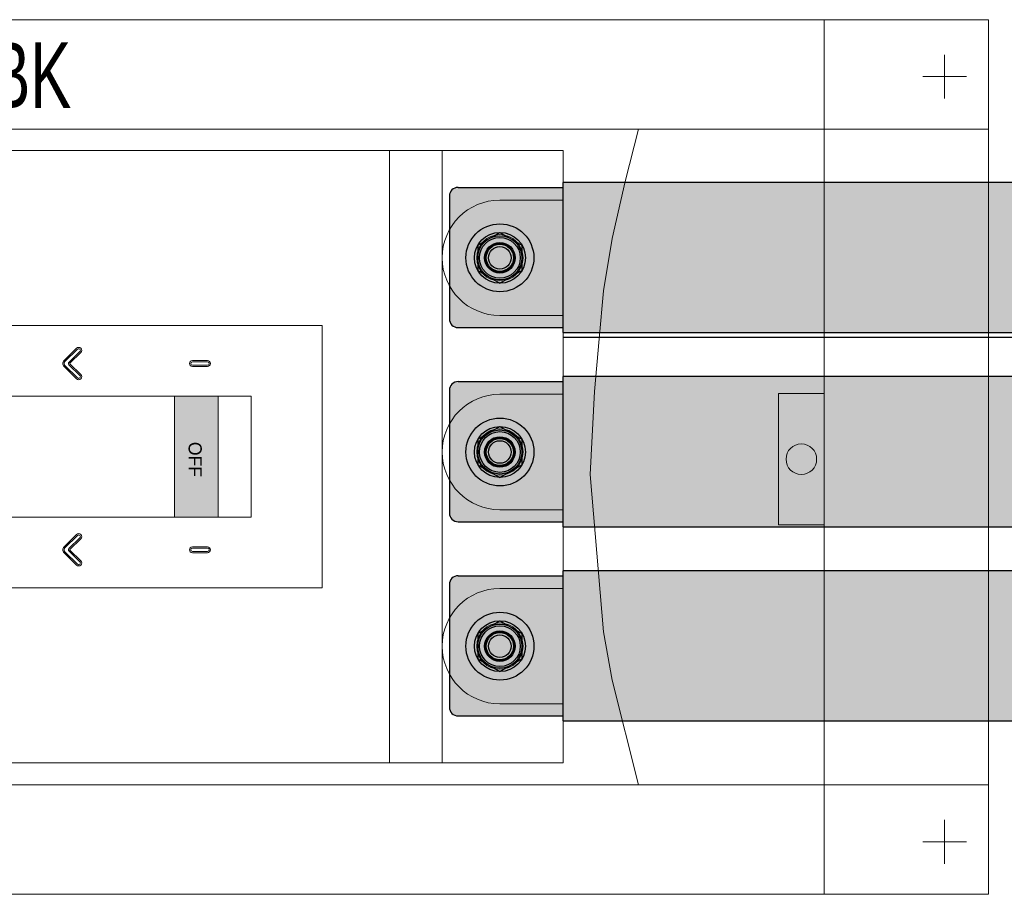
# Model space of a CAD drawing. Header units: millimetres. Extents: x -31 to 6803, y 0 to 664.
# Tile 11 of 118: x 993 to 1009, y 146 to 160. Entities that reach past the tile are written whole.
import ezdxf
from ezdxf.enums import TextEntityAlignment as Align

# ---------------------------------------------------------------- set-up
doc = ezdxf.new("R2010")
doc.units = ezdxf.units.MM
doc.layers.add('!POMOCNICZE', color=8, linetype='Continuous', plot=False)
for name, color, linetype, lineweight in [('2DE_OBJ_Schneider-Devices', 7, 'Continuous', 25), ('2DE_OBJ_Schneider-Front_Plates', 7, 'Continuous', 0), ('2DE_OBJ_Schneider-Mounting_Plates', 7, 'Continuous', 25), ('2DE_OBJ_Schneider-TAG', 112, 'Continuous', 0), ('SE_Busbars_AL', 30, 'Continuous', 0)]:
    doc.layers.add(name, color=color, linetype=linetype, lineweight=lineweight)
doc.layers.add('2DE_OBJ_Schneider-Micrologic', color=7, linetype='Continuous', lineweight=0, plot=False)
doc.layers.add('CP_WIPEOUT', color=255, linetype='Continuous')
doc.layers.add('INTFCLR_5769', color=7, linetype='Continuous')
doc.styles.add('CP_ATTR', font='arial.ttf')

# ---------------------------------------------------------------- blocks, each defined once
blk = doc.blocks.new('2d_cvs_400_kla_3p_se850_4zv7jm')
at = {"true_color": 0xffffff, "transparency": 33554687}
h = blk.add_hatch(color=7, dxfattribs=at)
h.dxf.hatch_style = 1
h.paths.add_polyline_path([(60.96011830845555, 302.8046085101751), (60.96011830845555, 259.9442268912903), (79.03283857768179, 259.9442268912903), (79.03283857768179, 302.8046085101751)])
at = {"layer": '2DE_OBJ_Schneider-TAG', "lineweight": 0, "width": 0.7}
blk.add_attdef('TAG', (77.48294407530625, 261.2588775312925), '', height=15, rotation=90, dxfattribs=at)
at = {"lineweight": 0}
blk.add_wipeout([(0, 255), (140.0000000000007, 255), (140.0000000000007, 0), (0, 0)], dxfattribs=at).dxf.layer = 'CP_WIPEOUT'
at = {"layer": '2DE_OBJ_Schneider-Micrologic', "lineweight": 0}
h = blk.add_hatch(color=112, dxfattribs=at)
h.dxf.hatch_style = 1
h.paths.add_polyline_path([(56.22499999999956, 176.0929532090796), (56.22499999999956, 166.0929532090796), (83.82499999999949, 166.0929532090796), (83.82499999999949, 176.0929532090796)])
at = {"lineweight": 0}
for p, q in [((11.34999999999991, 255), (11.34999999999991, 240.5)), ((37.75, 240.5), (37.75, 255)), ((55.75000000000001, 255), (55.75000000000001, 240.5)), ((82.15000000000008, 240.5), (82.15000000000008, 255)), ((100.1500000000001, 255), (100.1500000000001, 240.5)), ((126.5500000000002, 240.5), (126.5500000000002, 255)), ((140, 227.3), (0, 227.3)), ((140, 215.3), (0, 215.3))]:
    blk.add_line(p, q, dxfattribs=at)
for points in [[(0, 0), (140, 0), (140, 255), (0, 255)], [(40, 81.90000000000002), (100, 81.90000000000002), (100, 199.9), (40, 199.9)], [(56.22499999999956, 113.6627395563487), (83.82499999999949, 113.6627395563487), (83.82499999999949, 183.6627395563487), (56.22499999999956, 183.6627395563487)], [(56.22499999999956, 166.0929532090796), (83.82499999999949, 166.0929532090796), (83.82499999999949, 176.0929532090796), (56.22499999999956, 176.0929532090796)]]:
    blk.add_lwpolyline(points, close=True, dxfattribs=at)
for points in [[(49.40000005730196, 170.2127395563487), (49.40000005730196, 173.6627395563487, 1), (48.05000005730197, 173.6627395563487), (48.05000005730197, 170.2127395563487, 1)], [(49.10000005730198, 170.2127395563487), (49.10000005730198, 173.6627395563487, 0.9999999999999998), (48.35000005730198, 173.6627395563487), (48.35000005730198, 170.2127395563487, 0.9999999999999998)], [(90.6499999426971, 170.2127395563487), (90.6499999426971, 173.6627395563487, -1), (91.99999994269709, 173.6627395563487), (91.99999994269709, 170.2127395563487, -1)], [(90.94999994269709, 170.2127395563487), (90.94999994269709, 173.6627395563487, -0.9999999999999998), (91.69999994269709, 173.6627395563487), (91.69999994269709, 170.2127395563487, -0.9999999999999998)], [(45.23486982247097, 144.6989414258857, -0.4142251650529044), (46.21405798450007, 144.6909385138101), (48.67153429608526, 142.1928622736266, 0.4190208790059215), (48.7784657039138, 142.1928622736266), (51.23594201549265, 144.6909385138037, -0.4142258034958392), (52.21513125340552, 144.6989403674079, -0.4142013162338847), (52.22313813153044, 143.720006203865), (49.41745753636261, 140.8679200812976, -0.4190208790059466), (48.03254441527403, 140.8679180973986), (45.2268618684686, 143.720006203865, -0.4142007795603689)], [(45.44526469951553, 144.4850863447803, -0.4142258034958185), (46.0001951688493, 144.480551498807), (48.45767148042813, 141.98247525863, 0.4190208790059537), (48.99232851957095, 141.98247525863), (51.44980483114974, 144.480551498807, -0.4142258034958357), (52.00473530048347, 144.4850863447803, -0.4142013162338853), (52.00927336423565, 143.9303912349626), (49.20359276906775, 141.0783051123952, -0.4190208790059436), (48.24640723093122, 141.0783051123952), (45.44072663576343, 143.9303912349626, -0.414201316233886)], [(94.81513017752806, 144.6989414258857, 0.4142251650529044), (93.83594201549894, 144.6909385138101), (91.3784657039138, 142.1928622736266, -0.4190208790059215), (91.27153429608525, 142.1928622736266), (88.81405798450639, 144.6909385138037, 0.4142258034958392), (87.83486874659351, 144.6989403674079, 0.4142013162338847), (87.82686186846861, 143.720006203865), (90.63254246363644, 140.8679200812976, 0.4190208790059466), (92.017455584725, 140.8679180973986), (94.8231381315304, 143.720006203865, 0.4142007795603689)], [(94.6047353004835, 144.4850863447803, 0.4142258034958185), (94.04980483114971, 144.480551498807), (91.59232851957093, 141.98247525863, -0.4190208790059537), (91.05767148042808, 141.98247525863), (88.60019516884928, 144.480551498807, 0.4142258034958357), (88.04526469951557, 144.4850863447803, 0.4142013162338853), (88.04072663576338, 143.9303912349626), (90.84640723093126, 141.0783051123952, 0.4190208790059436), (91.80359276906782, 141.0783051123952), (94.60927336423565, 143.9303912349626, 0.414201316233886)]]:
    blk.add_lwpolyline(points, format="xyb", close=True, dxfattribs=at)
for centre, radius in [((24.55000000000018, 240.5), 5.29999999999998), ((68.9499999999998, 240.5), 5.3), ((113.3499999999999, 240.5), 5.3)]:
    blk.add_circle(centre, radius, dxfattribs=at)
for centre in [(24.55000000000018, 240.5), (68.9499999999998, 240.5), (113.3499999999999, 240.5)]:
    blk.add_arc(centre, 13.2, 180, 0, dxfattribs=at)
at = {"color": 7, "lineweight": 0}
blk.add_text('OFF', height=3, dxfattribs=at).set_placement((66.6469190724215, 169.3428639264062))
at = {"lineweight": 0, "style": 'CP_ATTR', "flags": 9}
for tag, p in [('LINK', (-9.320769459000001e-05, 0.0040128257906)), ('IP', (-1.812895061e-05, 0.00460761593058)), ('CHARACTER', (4.236759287e-05, 0.005935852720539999)), ('VOLTAGE', (0.00010546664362, 0.0032079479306)), ('ORDER-NO', (0.00010987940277, 0.00518238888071)), ('MARK3', (0.00024836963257, 0.006781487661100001)), ('NUMBER_OF_POLES', (0.00026475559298, 0.00211751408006)), ('POWER_LOSSES', (0.0002719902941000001, 0.00127493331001)), ('PRODUCT-TYPE', (0.0004084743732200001, 0.00846579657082)), ('POWER', (0.00249883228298, 0.00400118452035)), ('NAME', (0.00296568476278, 0.006771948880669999)), ('OTHER', (0.0032231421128, 0.00315741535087)), ('FUNCTION', (0.00364803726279, 0.00761649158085)), ('PRODUCER', (0.00452560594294, 0.00596660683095)), ('CURRENT', (0.004985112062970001, 0.00513843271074)), ('MARK2', (0.00532349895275, 0.0068312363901)), ('NUMBER', (0.005343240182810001, 0.004449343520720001)), ('TEXT_01', (0.005448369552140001, 0.00372365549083)), ('GROUP', (0.00567424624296, 0.00305978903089))]:
    blk.add_attdef(tag, text='', height=0.0005, dxfattribs=at).set_placement(p, align=Align.MIDDLE_LEFT)
at = {"linetype": 'ByBlock', "lineweight": 0, "style": 'CP_ATTR', "flags": 9}
blk.add_attdef('WEIGHT', text='', height=0.0005, dxfattribs=at).set_placement((0.00022999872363, 0.00025087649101), align=Align.MIDDLE_LEFT)
blk = doc.blocks.new('*U81')
at = {"transparency": 33554687}
h = blk.add_hatch(color=9, dxfattribs=at)
h.dxf.hatch_style = 1
h.paths.add_polyline_path([(-9.999972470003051, -9.295399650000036e-06, 1), (9.99999090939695, -9.295399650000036e-06, 1)])
at = {"color": 7}
blk.add_circle((-0.007165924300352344, -0.008619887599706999), 4.091665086, dxfattribs=at)
at = {"layer": 'INTFCLR_5769', "color": 7}
for p, q in [((-0.009635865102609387, 7.499984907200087), (-6.490345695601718, 3.758345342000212)), ((6.490361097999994, 3.758347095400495), (0.009653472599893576, 7.499985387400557)), ((-6.499990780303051, -3.741636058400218), (-6.499990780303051, 3.74164052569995)), ((6.500009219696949, -3.741657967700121), (6.500009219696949, 3.741635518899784)), ((-0.00962043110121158, -7.499993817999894), (-6.490342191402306, -3.75834736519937)), ((6.490379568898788, -3.758336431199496), (0.009638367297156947, -7.499994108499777))]:
    blk.add_line(p, q, dxfattribs=at)
for centre, radius in [((-2.879402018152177e-06, 0), 9.9999816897), ((-1.449003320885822e-06, 0), 7.4999900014), ((-1.612203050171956e-06, 0), 6.4999861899), ((6.846967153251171e-07, 0), 5.9999864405), ((-1.237600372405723e-06, 0), 4.499985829), ((-8.263014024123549e-07, 0), 4.3229896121), ((9.219696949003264e-06, -9.295399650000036e-06), 3.9999874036), ((0, 0), 3.3229871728)]:
    blk.add_circle(centre, radius, dxfattribs=at)
for centre, radius, start, end in [((0.0001956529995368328, -0.004587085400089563), 7.5045784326, 89.92779164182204, 90.07506146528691), ((0.003888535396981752, -0.002454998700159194), 7.5045784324, 149.9250568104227, 150.0720961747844), ((-0.005990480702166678, -0.003343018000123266), 7.506856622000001, 29.92570332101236, 30.07269802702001), ((0.005904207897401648, 0.003524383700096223), 7.5068566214, 209.9272977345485, 210.0744416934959), ((0.003993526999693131, -0.002066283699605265), 7.4955137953, 329.9248414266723, 330.0720597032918), ((-0.0001934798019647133, -0.00448366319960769), 7.4955137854, 269.9279402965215, 270.0751609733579)]:
    blk.add_arc(centre, radius, start, end, dxfattribs=at)
blk = doc.blocks.new('*U82')
at = {"transparency": 33554687}
h = blk.add_hatch(color=9, dxfattribs=at)
h.dxf.hatch_style = 1
h.paths.add_polyline_path([(-9.999972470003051, -9.295399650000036e-06, 1), (9.99999090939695, -9.295399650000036e-06, 1)])
at = {"color": 7}
blk.add_circle((-0.007165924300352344, -0.008619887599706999), 4.091665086, dxfattribs=at)
at = {"layer": 'INTFCLR_5769', "color": 7}
for p, q in [((-0.009635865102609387, 7.499984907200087), (-6.490345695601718, 3.758345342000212)), ((6.490361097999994, 3.758347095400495), (0.009653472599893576, 7.499985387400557)), ((-6.499990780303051, -3.741636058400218), (-6.499990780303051, 3.74164052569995)), ((6.500009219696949, -3.741657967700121), (6.500009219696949, 3.741635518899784)), ((-0.00962043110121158, -7.499993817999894), (-6.490342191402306, -3.75834736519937)), ((6.490379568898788, -3.758336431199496), (0.009638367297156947, -7.499994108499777))]:
    blk.add_line(p, q, dxfattribs=at)
for centre, radius in [((-2.879402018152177e-06, 0), 9.9999816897), ((-1.449003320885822e-06, 0), 7.4999900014), ((-1.612203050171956e-06, 0), 6.4999861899), ((6.846967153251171e-07, 0), 5.9999864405), ((-1.237600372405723e-06, 0), 4.499985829), ((-8.263014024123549e-07, 0), 4.3229896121), ((9.219696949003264e-06, -9.295399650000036e-06), 3.9999874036), ((0, 0), 3.3229871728)]:
    blk.add_circle(centre, radius, dxfattribs=at)
for centre, radius, start, end in [((0.0001956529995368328, -0.004587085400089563), 7.5045784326, 89.92779164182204, 90.07506146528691), ((0.003888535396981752, -0.002454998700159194), 7.5045784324, 149.9250568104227, 150.0720961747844), ((-0.005990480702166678, -0.003343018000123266), 7.506856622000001, 29.92570332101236, 30.07269802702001), ((0.005904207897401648, 0.003524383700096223), 7.5068566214, 209.9272977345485, 210.0744416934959), ((0.003993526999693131, -0.002066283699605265), 7.4955137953, 329.9248414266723, 330.0720597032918), ((-0.0001934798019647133, -0.00448366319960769), 7.4955137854, 269.9279402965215, 270.0751609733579)]:
    blk.add_arc(centre, radius, start, end, dxfattribs=at)
blk = doc.blocks.new('*U92')
at = {"layer": 'SE_Busbars_AL'}
h = blk.add_hatch(color=30, dxfattribs=at)
h.dxf.hatch_style = 1
edge = h.paths.add_edge_path()
edge.add_line((14.40879446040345, 16.11346548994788), (-9.556818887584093, 16.11346548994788))
edge.add_arc((-9.556818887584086, 14.11346548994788), 2, 90.00000000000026, 179.9999999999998)
edge.add_line((-11.55681888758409, 14.11346548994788), (-11.55681888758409, -13.95816465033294))
edge.add_arc((-9.556818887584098, -13.95816465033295), 1.999999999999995, 180, 270.0000000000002)
edge.add_line((-9.556818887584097, -15.95816465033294), (14.40879446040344, -15.95816465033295))
edge.add_line((14.40879446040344, -15.95816465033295), (14.40879446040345, 16.11346548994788))
edge = h.paths.add_edge_path(flags=0)
edge.add_arc((-1.999997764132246, 0), 1.35682117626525, 0, 360)
edge = h.paths.add_edge_path(flags=16)
edge.add_arc((-1.999998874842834, 0), 5.823773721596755, 270.07361614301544, 360, ccw=False)
edge.add_line((-1.992516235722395, -5.823768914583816), (-2.000007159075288, -3.978466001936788))
edge.add_line((-2.000007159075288, -3.978466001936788), (-2.007498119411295, -3.780057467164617))
edge.add_arc((-1.642191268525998, -3.334269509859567), 0.5763471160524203, 133.813484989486, 230.6666408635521, ccw=False)
edge.add_line((-2.041203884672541, -2.918378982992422), (-0.5330126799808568, -2.914046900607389))
edge.add_line((-0.5330126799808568, -2.914046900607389), (-3.230488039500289, -1.33183294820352))
edge.add_arc((-3.907280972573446, -0.7738353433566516), 0.8771601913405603, 320.4953345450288, 421.9095388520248)
edge.add_arc((-3.363372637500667, 0.9691447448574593), 0.9779428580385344, 0.8401426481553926, 262.30866376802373, ccw=False)
edge.add_line((-2.385534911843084, 0.9834840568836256), (-2.384500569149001, 0.9859892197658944))
edge.add_line((-2.384500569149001, 0.9859892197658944), (-2.383610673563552, 0.9881385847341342))
edge.add_arc((-7.063837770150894, 3.784606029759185), 5.452041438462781, 329.1413962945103, 381.9636461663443)
edge.add_line((-2.007498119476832, 5.823768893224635), (-2.000007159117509, 3.005512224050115))
edge.add_line((-2.000007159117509, 3.005512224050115), (-1.086645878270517, 3.176072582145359))
edge.add_arc((1.197221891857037, 1.323129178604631), 2.940994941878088, -26.73673497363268, 140.9469526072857, ccw=False)
at = {"layer": 'SE_Busbars_AL', "true_color": 0x939598}
h = blk.add_hatch(color=252, dxfattribs=at)
h.dxf.hatch_style = 1
h.paths.add_polyline_path([(170.828465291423, -17.09271497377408), (170.828465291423, 17.24804095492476), (14.40879446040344, 17.24802838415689), (14.40879446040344, -17.09272754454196)])
at = {"layer": 'SE_Busbars_AL'}
h = blk.add_hatch(color=30, dxfattribs=at)
h.dxf.hatch_style = 1
edge = h.paths.add_edge_path()
edge.add_line((170.828465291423, 16.11347806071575), (194.7940786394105, 16.11347806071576))
edge.add_arc((194.7940786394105, 14.11347806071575), 2.000000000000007, 2.2737367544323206e-13, 90, ccw=False)
edge.add_line((196.7940786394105, 14.11347806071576), (196.7940786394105, -13.95815207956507))
edge.add_arc((194.7940786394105, -13.95815207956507), 2, 270, 360, ccw=False)
edge.add_line((194.7940786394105, -15.95815207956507), (170.828465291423, -15.95815207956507))
edge.add_line((170.828465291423, -15.95815207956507), (170.828465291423, 16.11347806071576))
edge = h.paths.add_edge_path(flags=16)
edge.add_arc((187.2372575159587, 1.257076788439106e-05), 3.461054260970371, 0, 360)
edge = h.paths.add_edge_path(flags=16)
edge.add_line((187.2297759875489, -5.823756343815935), (187.2372669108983, -5.828081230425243))
edge.add_line((187.2372669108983, -5.828081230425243), (187.2447578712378, -5.823756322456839))
edge.add_arc((186.0890224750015, -4.595078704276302), 1.686823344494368, 313.2477957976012, 456.2765094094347)
edge.add_line((185.904607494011, -2.918366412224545), (188.1075660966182, -1.186850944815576))
edge.add_line((188.1075660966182, -1.186850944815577), (189.5445826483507, -1.775766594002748))
edge.add_arc((188.452158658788, -0.4139322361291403), 1.745847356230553, 308.7355740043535, 449.488384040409)
edge.add_line((188.4677477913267, 1.331845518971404), (187.6217603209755, 0.9860017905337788))
edge.add_line((187.6217603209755, 0.9860017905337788), (188.1064969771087, 1.189472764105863))
edge.add_arc((187.0791674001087, 2.175826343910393), 1.424183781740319, 316.1657383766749, 443.3230926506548)
edge.add_line((187.2447578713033, 3.590350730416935), (187.237266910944, 3.779538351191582))
edge.add_line((187.237266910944, 3.779538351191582), (187.2297759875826, 3.779538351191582))
edge.add_arc((186.213822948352, -1.022108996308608), 4.90795047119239, 78.05331073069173, 281.9466892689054)
edge = h.paths.add_edge_path(flags=16)
edge.add_arc((187.237258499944, 1.257076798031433e-05), 1.106015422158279, 0, 360)
edge = h.paths.add_edge_path(flags=16)
edge.add_arc((185.2372597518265, 1.257076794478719e-05), 4.659014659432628, 0, 360)
edge = h.paths.add_edge_path(flags=16)
edge.add_arc((187.2372669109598, 1.978868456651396e-05), 3.106007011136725, 0, 360)
at = {"color": 7}
for p, q in [((-9.556818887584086, 16.11346548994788), (14.40879446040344, 16.11346548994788)), ((170.828465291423, 17.24804095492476), (170.828465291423, -17.09271497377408)), ((170.828465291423, 17.24804095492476), (170.828465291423, -17.09271497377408)), ((194.7940786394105, 16.11347806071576), (170.828465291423, 16.11347806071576)), ((-11.55681888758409, 14.11346548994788), (-11.55681888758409, -13.95816465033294)), ((196.7940786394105, 14.11347806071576), (196.7940786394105, -13.95815207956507)), ((14.40879446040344, 12.11346548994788), (14.40879446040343, -11.95816465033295)), ((14.40879446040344, 10.56045709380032), (14.40879446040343, -10.40515625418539)), ((-9.556818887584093, -15.95816465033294), (14.40879446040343, -15.95816465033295)), ((194.7940786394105, -15.95815207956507), (170.828465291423, -15.95815207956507))]:
    blk.add_line(p, q, dxfattribs=at)
blk.add_lwpolyline([(14.40879446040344, 17.24802838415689), (14.40879446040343, -17.09272754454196), (170.828465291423, -17.09271497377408), (170.828465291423, 17.24804095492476)], close=True)
for centre, start, end in [((-9.556818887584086, 14.11346548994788), 90, 180), ((194.7940786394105, 14.11347806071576), 0, 90), ((-9.556818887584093, -13.95816465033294), 180, 270), ((194.7940786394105, -13.95815207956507), 270, 0)]:
    blk.add_arc(centre, 2, start, end, dxfattribs=at)
at = {"yscale": 0.7765041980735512, "zscale": 0.7765041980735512, "rotation": 180}
for name, p, xscale in [('*U81', (0, 0), 0.7765041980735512), ('*U82', (185.2372597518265, 1.257076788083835e-05), -0.7765041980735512)]:
    blk.add_blockref(name, p, dxfattribs=dict(at, xscale=xscale))
blk = doc.blocks.new('2d_pl_nsx400_630_650_4mp_se238_zs18ap2')
at = {"lineweight": 0}
for p, q in [((575, 0), (0, 0)), ((0, 0), (0, -200)), ((10, -17), (10, -7)), ((15, -12), (5, -12)), ((0, -25), (80, -25)), ((80, -25), (86, -49)), ((80, -25), (485, -25)), ((86, -49), (88, -60)), ((88, -60), (91, -96)), ((91, -96), (90, -115)), ((90, -115), (89, -127)), ((89, -127), (88, -138)), ((88, -138), (86, -150)), ((86, -150), (83, -163)), ((83, -163), (80, -175)), ((80, -175), (0, -175)), ((485, -175), (80, -175)), ((10, -192), (10, -182)), ((15, -187), (5, -187)), ((0, -200), (575, -200))]:
    blk.add_line(p, q, dxfattribs=at)
at = {"layer": '2DE_OBJ_Schneider-Front_Plates', "lineweight": 0}
for p, q in [((537.5, 0), (37.5, 0)), ((37.5, 0), (37.5, -200)), ((37.5, -200), (537.5, -200))]:
    blk.add_line(p, q, dxfattribs=at)
blk.add_lwpolyline([(37.5, -114.5), (48, -114.5), (48, -84.5), (37.5, -84.5)], dxfattribs=at)
blk.add_circle((42.75, -99.5), 3.5, dxfattribs=at)
at = {"lineweight": 0, "style": 'CP_ATTR', "flags": 9}
for tag, p in [('LINK', (0.00016682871, 0.00414256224)), ('IP', (0.00024190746, 0.00473735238)), ('CHARACTER', (0.000302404, 0.00606558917)), ('VOLTAGE', (0.00036550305, 0.00333768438)), ('ORDER-NO', (0.00036991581, 0.00531212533)), ('MARK3', (0.00050840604, 0.006911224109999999)), ('NUMBER_OF_POLES', (0.0005247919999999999, 0.00224725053)), ('POWER_LOSSES', (0.0005320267, 0.00140466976)), ('ARTICLE', (0.00061369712, 0.007750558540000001)), ('PRODUCT-TYPE', (0.0006685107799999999, 0.00859553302)), ('POWER', (0.00275886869, 0.00413092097)), ('NAME', (0.00322572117, 0.006901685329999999)), ('OTHER', (0.00348317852, 0.0032871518)), ('FUNCTION', (0.003908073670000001, 0.00774622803)), ('PRODUCER', (0.00478564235, 0.006096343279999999)), ('CURRENT', (0.005245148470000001, 0.00526816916)), ('MARK2', (0.00558353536, 0.006960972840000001)), ('NUMBER', (0.00560327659, 0.00457907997)), ('TEXT_01', (0.00570840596, 0.00385339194)), ('GROUP', (0.00593428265, 0.00318952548))]:
    blk.add_attdef(tag, text='', height=0.0005, dxfattribs=at).set_placement(p, align=Align.MIDDLE_LEFT)
at = {"linetype": 'ByBlock', "lineweight": 0, "style": 'CP_ATTR', "flags": 9}
blk.add_attdef('WEIGHT', text='', height=0.0005, dxfattribs=at).set_placement((0.00049003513, 0.00038061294), align=Align.MIDDLE_LEFT)

msp = doc.modelspace()

# ---------------------------------------------------------------- linework, layer by layer
at = {"layer": '!POMOCNICZE'}
msp.add_line((3.000000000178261, 155), (6803.00000000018, 155), dxfattribs=at)

# ---------------------------------------------------------------- next in the draw order: block references
at = {"layer": '2DE_OBJ_Schneider-Devices'}
ref = msp.add_blockref('2d_cvs_400_kla_3p_se850_4zv7jm', (984.3045758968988, 157.9911772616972), dxfattribs=dict(at, xscale=0.06999999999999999, yscale=0.06999999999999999, zscale=0.06999999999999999, rotation=270.0000000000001))
ref.add_attrib('TAG', '1QBK', (991.6585690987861, 158.671858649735), dxfattribs={"layer": '2DE_OBJ_Schneider-TAG', "lineweight": 0, "height": 1.05, "width": 0.7})

# ---------------------------------------------------------------- next in the draw order: block references
at = {"xscale": 0.06999999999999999, "yscale": 0.06999999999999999, "zscale": 0.06999999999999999}
for p in [(1001.139576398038, 156.2726767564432), (1001.139966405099, 153.1642073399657), (1001.139966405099, 150.0562073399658)]:
    msp.add_blockref('*U92', p, dxfattribs=at)
at = {"layer": '2DE_OBJ_Schneider-Mounting_Plates', "xscale": 0.06999999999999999, "yscale": 0.06999999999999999, "zscale": 0.06999999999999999, "rotation": 180}
msp.add_blockref('2d_pl_nsx400_630_650_4mp_se238_zs18ap2', (1008.95571787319, 146.0841772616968), dxfattribs=at)

doc.saveas('drawing.dxf')
